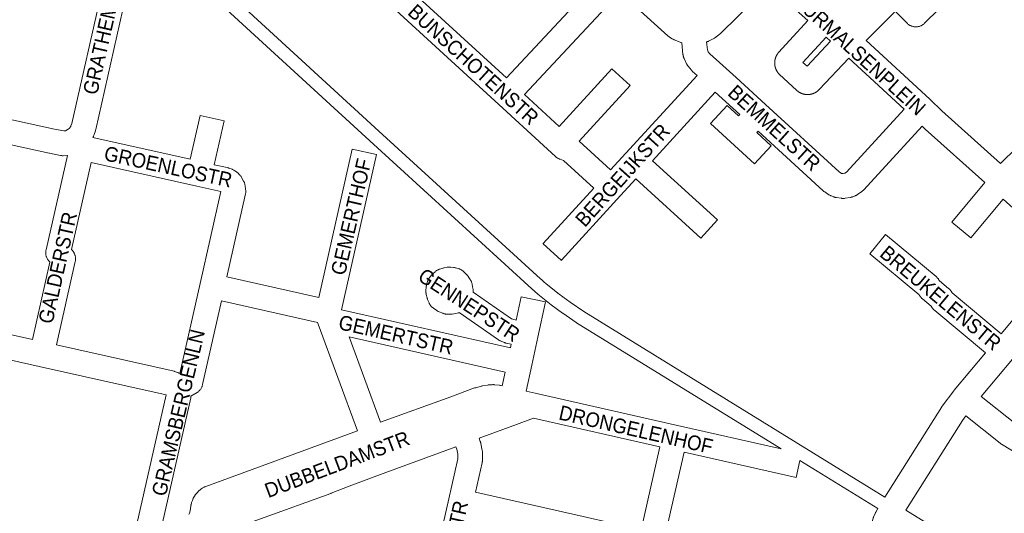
# Model space of a CAD drawing. Header units: metres. Extents: x 123819 to 142731, y 393440 to 405763.
# Tile 47 of 256: x 129038 to 129557, y 399039 to 399299. Entities that reach past the tile are written whole.
import ezdxf
from ezdxf.enums import TextEntityAlignment as Align

# ---------------------------------------------------------------- set-up
doc = ezdxf.new("R2010")
doc.units = ezdxf.units.M
doc.header["$MEASUREMENT"] = 0
for name, color, linetype, lineweight in [('gs-anno-wegen algemeen tekst', 7, 'Continuous', 0), ('gs-knt-fietspaden', 7, 'Continuous', 0), ('gs-knt-wegen algemeen', 7, 'Continuous', 0)]:
    doc.layers.add(name, color=color, linetype=linetype, lineweight=lineweight)
doc.styles.add('Style-Arial', font='arial.ttf')

msp = doc.modelspace()

# ---------------------------------------------------------------- linework, layer by layer
at = {"layer": 'gs-knt-fietspaden', "color": 7, "linetype": 'Continuous', "flags": 128}
for points in [[(129110.23, 399347.96), (129227.52, 399240.26), (129312.7, 399162.4), (129313.24, 399161.91), (129314.45, 399160.8), (129315.61, 399159.74), (129322.45, 399154.36), (129328.32, 399150.08), (129335.38, 399145.24), (129493.87, 399047.38)], [(129439.28, 399072.84), (129331.62, 399139.31), (129331.48, 399139.4), (129324.31, 399144.31), (129324.23, 399144.37), (129318.26, 399148.73), (129318.16, 399148.8), (129311.17, 399154.3), (129311.07, 399154.38), (129310.98, 399154.47), (129307.97, 399157.22), (129222.78, 399235.08), (129222.77, 399235.09), (129105.56, 399342.72)], [(129490.21, 399041.39), (129449.2, 399066.72)], [(129504.95, 399040.55), (129679.96, 398932.73), (129680.65, 398932.3), (129680.8, 398932.24), (129681.9, 398931.77), (129683.59, 398931.23), (129683.72, 398931.21), (129687, 398930.7), (129688.47, 398930.7), (129691.84, 398931.2), (129696.07, 398932.66), (129696.22, 398932.7), (129696.37, 398932.74), (129696.52, 398932.78), (129696.67, 398932.81), (129696.83, 398932.83), (129697.87, 398932.94), (129698.04, 398932.96), (129698.2, 398932.96), (129698.37, 398932.96), (129698.54, 398932.95), (129698.71, 398932.94), (129698.87, 398932.91), (129699.15, 398932.86)]]:
    msp.add_lwpolyline(points, dxfattribs=at)
at = {"layer": 'gs-knt-wegen algemeen', "color": 7, "linetype": 'Continuous', "flags": 128}
for points in [[(129214.08, 399342.28), (129294.69, 399268.23), (129344.85, 399322.14)], [(129553.74, 399335.4), (129514.76, 399297), (129514.53, 399296.78), (129514.28, 399296.57), (129514.03, 399296.38), (129513.77, 399296.19), (129513.5, 399296.02), (129513.22, 399295.87), (129512.93, 399295.73), (129512.64, 399295.6), (129512.34, 399295.49), (129512.03, 399295.39), (129511.73, 399295.31), (129511.41, 399295.24), (129511.1, 399295.19), (129510.78, 399295.15), (129510.46, 399295.13), (129510.14, 399295.12), (129509.82, 399295.13), (129509.51, 399295.16), (129509.19, 399295.2), (129508.87, 399295.26), (129508.56, 399295.33), (129508.26, 399295.42), (129507.95, 399295.52), (129507.66, 399295.64), (129507.36, 399295.77), (129507.08, 399295.91), (129506.8, 399296.07), (129506.54, 399296.25), (129506.28, 399296.43), (129506.02, 399296.63), (129505.78, 399296.84), (129505.55, 399297.06), (129499.41, 399303.29)], [(129340.76, 399210.25), (129324.77, 399224.79), (129323, 399225.36), (129322.7, 399225.46), (129322.41, 399225.58), (129322.13, 399225.71), (129321.85, 399225.85), (129321.58, 399226.01), (129321.32, 399226.18), (129321.07, 399226.36), (129320.82, 399226.56), (129320.59, 399226.76), (129318.45, 399228.72), (129290.64, 399254.27), (129205.25, 399332.71)], [(129063.95, 399241.26), (129063.97, 399241.28), (129064.44, 399241.6), (129065.33, 399242.7), (129065.46, 399242.95), (129065.87, 399244.17), (129081.82, 399314.94)], [(129095.95, 399318.41), (129078.5, 399241), (129078.42, 399240.69), (129078.33, 399240.39), (129077.66, 399238.36), (129077.57, 399238.11), (129077.47, 399237.86), (129077.36, 399237.61), (129077.24, 399237.37), (129076.93, 399236.79)], [(129387.04, 399286.72), (129387, 399286.73), (129386.72, 399286.81), (129386.46, 399286.9), (129386.2, 399287.01), (129383, 399288.33), (129382.75, 399288.45), (129382.49, 399288.57), (129382.24, 399288.71), (129382, 399288.85), (129380.54, 399289.78), (129380.31, 399289.94), (129380.09, 399290.1), (129379.87, 399290.27), (129379.66, 399290.46), (129354.46, 399313.37)], [(129426.36, 399310.35), (129407.13, 399291.4), (129406.93, 399291.21), (129406.72, 399291.03), (129406.51, 399290.86), (129405.13, 399289.81), (129404.9, 399289.65), (129404.66, 399289.49), (129404.42, 399289.34), (129404.17, 399289.21), (129401.1, 399287.62), (129400.83, 399287.49), (129400.56, 399287.37), (129400.28, 399287.27), (129400.07, 399287.2)], [(129453.32, 399298.42), (129447.24, 399303.97)], [(129498.96, 399302.79), (129483.97, 399288.03)], [(129554.7, 399223.16), (129614.95, 399282.13), (129615.06, 399282.37), (129615.19, 399282.62), (129615.33, 399282.87), (129615.48, 399283.11), (129615.64, 399283.35), (129615.81, 399283.58), (129615.99, 399283.8), (129616.18, 399284.01), (129616.38, 399284.22), (129634.75, 399302.31)], [(129474.88, 399278.71), (129459.29, 399262.06), (129459.12, 399261.88), (129458.94, 399261.71), (129458.86, 399261.64), (129458.79, 399261.57), (129458.71, 399261.51), (129458.64, 399261.45), (129458.56, 399261.38), (129458.48, 399261.32), (129458.41, 399261.26), (129458.33, 399261.2), (129458.25, 399261.14), (129458.17, 399261.08), (129458.09, 399261.02), (129458.01, 399260.97), (129457.93, 399260.91), (129457.84, 399260.86), (129457.76, 399260.8), (129457.68, 399260.75), (129457.59, 399260.7), (129457.51, 399260.65), (129457.42, 399260.6), (129457.34, 399260.55), (129457.25, 399260.5), (129457.16, 399260.45), (129457.07, 399260.41), (129456.99, 399260.36), (129456.9, 399260.32), (129456.81, 399260.28), (129456.72, 399260.24), (129456.63, 399260.2), (129456.54, 399260.16), (129456.45, 399260.12), (129456.35, 399260.08), (129456.26, 399260.04), (129456.17, 399260.01), (129456.08, 399259.97), (129455.98, 399259.94), (129455.89, 399259.91), (129455.8, 399259.88), (129455.7, 399259.85), (129455.61, 399259.82), (129455.51, 399259.79), (129455.42, 399259.77), (129455.32, 399259.74), (129455.22, 399259.72), (129455.13, 399259.69), (129455.03, 399259.67), (129454.93, 399259.65), (129454.84, 399259.63), (129454.74, 399259.61), (129454.64, 399259.6), (129454.55, 399259.58), (129454.45, 399259.56), (129454.35, 399259.55), (129454.25, 399259.54), (129454.15, 399259.52), (129454.05, 399259.51), (129453.96, 399259.5), (129453.86, 399259.5), (129453.76, 399259.49), (129453.66, 399259.48), (129453.56, 399259.48), (129453.46, 399259.47), (129453.36, 399259.47), (129453.26, 399259.47), (129453.17, 399259.47), (129453.07, 399259.47), (129452.97, 399259.47), (129452.87, 399259.48), (129452.77, 399259.48), (129452.67, 399259.49), (129452.57, 399259.49), (129452.47, 399259.5), (129452.38, 399259.51), (129452.28, 399259.52), (129452.18, 399259.53), (129452.08, 399259.54), (129451.98, 399259.56), (129451.88, 399259.57), (129451.79, 399259.59), (129451.69, 399259.6), (129451.59, 399259.62), (129451.49, 399259.64), (129451.4, 399259.66), (129451.3, 399259.68), (129451.2, 399259.7), (129451.11, 399259.73), (129451.01, 399259.75), (129450.92, 399259.78), (129450.82, 399259.81), (129450.73, 399259.83), (129450.63, 399259.86), (129450.54, 399259.89), (129450.44, 399259.92), (129450.35, 399259.96), (129450.26, 399259.99), (129450.16, 399260.03), (129450.07, 399260.06), (129449.98, 399260.1), (129449.89, 399260.14), (129449.8, 399260.17), (129449.71, 399260.21), (129449.62, 399260.26), (129449.53, 399260.3), (129449.44, 399260.34), (129449.35, 399260.38), (129449.26, 399260.43), (129449.17, 399260.48), (129449.09, 399260.52), (129449, 399260.57), (129448.92, 399260.62), (129448.83, 399260.67), (129448.75, 399260.72), (129448.66, 399260.77), (129448.58, 399260.83), (129448.49, 399260.88), (129448.41, 399260.94), (129448.33, 399260.99), (129448.25, 399261.05), (129448.17, 399261.11), (129448.09, 399261.17), (129448.01, 399261.23), (129447.93, 399261.29), (129447.86, 399261.35), (129447.78, 399261.41), (129447.7, 399261.47), (129447.63, 399261.54), (129447.55, 399261.6), (129447.48, 399261.67), (129447.41, 399261.74), (129438.5, 399269.98), (129438.3, 399270.18), (129438.11, 399270.38), (129438.04, 399270.46), (129437.98, 399270.53), (129437.91, 399270.61), (129437.85, 399270.68), (129437.79, 399270.76), (129437.73, 399270.83), (129437.67, 399270.91), (129437.61, 399270.99), (129437.55, 399271.07), (129437.49, 399271.15), (129437.43, 399271.23), (129437.38, 399271.31), (129437.32, 399271.39), (129437.27, 399271.47), (129437.22, 399271.56), (129437.16, 399271.64), (129437.11, 399271.72), (129437.06, 399271.81), (129437.01, 399271.89), (129436.97, 399271.98), (129436.92, 399272.07), (129436.87, 399272.15), (129436.83, 399272.24), (129436.78, 399272.33), (129436.74, 399272.42), (129436.7, 399272.5), (129436.66, 399272.59), (129436.62, 399272.68), (129436.58, 399272.77), (129436.54, 399272.86), (129436.5, 399272.96), (129436.47, 399273.05), (129436.43, 399273.14), (129436.4, 399273.23), (129436.37, 399273.32), (129436.33, 399273.42), (129436.3, 399273.51), (129436.27, 399273.6), (129436.25, 399273.7), (129436.22, 399273.79), (129436.19, 399273.89), (129436.17, 399273.98), (129436.14, 399274.08), (129436.12, 399274.17), (129436.1, 399274.27), (129436.08, 399274.37), (129436.06, 399274.46), (129436.04, 399274.56), (129436.02, 399274.66), (129436.01, 399274.75), (129435.99, 399274.85), (129435.98, 399274.95), (129435.96, 399275.05), (129435.95, 399275.14), (129435.94, 399275.24), (129435.93, 399275.34), (129435.92, 399275.44), (129435.92, 399275.53), (129435.91, 399275.63), (129435.91, 399275.73), (129435.9, 399275.83), (129435.9, 399275.93), (129435.9, 399276.03), (129435.9, 399276.12), (129435.9, 399276.22), (129435.9, 399276.32), (129435.9, 399276.42), (129435.91, 399276.52), (129435.91, 399276.62), (129435.92, 399276.71), (129435.93, 399276.81), (129435.94, 399276.91), (129435.95, 399277.01), (129435.96, 399277.11), (129435.97, 399277.2), (129435.98, 399277.3), (129436, 399277.4), (129436.01, 399277.49), (129436.03, 399277.59), (129436.05, 399277.69), (129436.07, 399277.78), (129436.09, 399277.88), (129436.11, 399277.98), (129436.13, 399278.07), (129436.15, 399278.17), (129436.18, 399278.26), (129436.2, 399278.36), (129436.23, 399278.45), (129436.26, 399278.55), (129436.29, 399278.64), (129436.32, 399278.74), (129436.35, 399278.83), (129436.38, 399278.92), (129436.41, 399279.01), (129436.45, 399279.11), (129436.48, 399279.2), (129436.52, 399279.29), (129436.55, 399279.38), (129436.59, 399279.47), (129436.63, 399279.56), (129436.67, 399279.65), (129436.71, 399279.74), (129436.76, 399279.83), (129436.8, 399279.92), (129436.84, 399280), (129436.89, 399280.09), (129436.94, 399280.18), (129436.98, 399280.26), (129437.03, 399280.35), (129437.08, 399280.43), (129437.13, 399280.52), (129437.18, 399280.6), (129437.24, 399280.69), (129437.29, 399280.77), (129437.34, 399280.85), (129437.4, 399280.93), (129437.46, 399281.01), (129437.51, 399281.09), (129437.57, 399281.17), (129437.63, 399281.25), (129437.69, 399281.33), (129437.75, 399281.41), (129437.81, 399281.48), (129437.88, 399281.56), (129437.94, 399281.63), (129438, 399281.71), (129438.07, 399281.78), (129438.13, 399281.85), (129453.32, 399298.42)], [(129462.94, 399289.65), (129450.77, 399276.37), (129452.96, 399274.34), (129465.29, 399287.51)], [(129465.29, 399287.51), (129462.94, 399289.65)], [(129395.01, 399269.51), (129392.66, 399271.66), (129392.43, 399271.87), (129392.22, 399272.1), (129392.02, 399272.33), (129390.35, 399274.35), (129390.19, 399274.56), (129390.03, 399274.78), (129389.88, 399275.01), (129389.74, 399275.24), (129389.61, 399275.47), (129389.49, 399275.71), (129388.21, 399278.44), (129388.1, 399278.69), (129387.99, 399278.96), (129387.9, 399279.22), (129387.82, 399279.49), (129387.75, 399279.76), (129387.7, 399280.04), (129387.65, 399280.32), (129387.62, 399280.6), (129387.04, 399286.72)], [(129400.07, 399287.2), (129400.47, 399282.96), (129400.93, 399281.99), (129401.78, 399280.96), (129408.6, 399274.73), (129415.56, 399268.38), (129431.13, 399254.15)], [(129483.97, 399288.03), (129517.58, 399256.98), (129517.68, 399256.89), (129523.89, 399250.91), (129554.7, 399223.16)], [(129504, 399251.8), (129474.88, 399278.71)], [(129349.55, 399219.86), (129357.55, 399228.6), (129395.01, 399269.51)], [(129404.62, 399260.73), (129371.57, 399224.63)], [(129431.13, 399254.15), (129469.87, 399218.75), (129471.02, 399217.98), (129471.92, 399217.85), (129472.81, 399217.99), (129473.74, 399218.63), (129504, 399251.8)], [(129013.45, 399250.79), (129056.73, 399241.3), (129056.73, 399241.3), (129056.74, 399241.3)], [(129146.12, 399245.63), (129140.88, 399222.53)], [(129063.54, 399227.32), (129063.53, 399227.32), (129061.41, 399227.26), (129061.12, 399227.26), (129060.83, 399227.27), (129060.54, 399227.3), (129060.25, 399227.34), (129059.96, 399227.39), (129054.13, 399228.54), (129054.01, 399228.57), (129010.66, 399238.07)], [(129056.74, 399241.3), (129061.78, 399240.3), (129062.61, 399240.32), (129063.95, 399241.26)], [(129063.95, 399241.26), (129063.95, 399241.26), (129063.95, 399241.26)], [(129063.95, 399241.26), (129063.95, 399241.26), (129063.95, 399241.26)], [(129045.2, 399130.44), (129054.32, 399171.25), (129053.64, 399172.07), (129053.45, 399172.32), (129053.26, 399172.57), (129053.1, 399172.84), (129052.94, 399173.11), (129052.8, 399173.39), (129052.67, 399173.67), (129052.55, 399173.96), (129052.45, 399174.26), (129052.36, 399174.56), (129052.29, 399174.86), (129052.23, 399175.17), (129052.19, 399175.48), (129052.16, 399175.79), (129052.15, 399176.1), (129052.15, 399176.42), (129052.16, 399176.73), (129052.2, 399177.04), (129052.24, 399177.35), (129052.31, 399177.66), (129063.54, 399227.32)], [(129076.06, 399223.65), (129065.71, 399177.91), (129066.38, 399177.1), (129066.57, 399176.85), (129066.76, 399176.6), (129066.92, 399176.34), (129067.08, 399176.07), (129067.22, 399175.79), (129067.35, 399175.5), (129067.47, 399175.21), (129067.57, 399174.92), (129067.66, 399174.62), (129067.73, 399174.32), (129067.79, 399174.01), (129067.83, 399173.7), (129067.86, 399173.39), (129067.87, 399173.08), (129067.87, 399172.77), (129067.86, 399172.45), (129067.83, 399172.14), (129067.78, 399171.83), (129067.72, 399171.53), (129057.9, 399127.59)], [(129131.66, 399211.24), (129076.06, 399223.65)], [(129140.88, 399222.53), (129147.72, 399221), (129147.95, 399220.95), (129148.19, 399220.88), (129148.42, 399220.81), (129148.64, 399220.72), (129150.27, 399220.1), (129150.55, 399219.98), (129150.83, 399219.85), (129151.11, 399219.7), (129151.37, 399219.54), (129151.63, 399219.37), (129152.53, 399218.75), (129152.77, 399218.58), (129153.01, 399218.39), (129153.23, 399218.19), (129153.44, 399217.99), (129154.22, 399217.21), (129154.42, 399217), (129154.61, 399216.77), (129154.8, 399216.54), (129154.97, 399216.3)], [(129154.97, 399216.3), (129155.13, 399216.05), (129155.28, 399215.8), (129156.34, 399213.89), (129156.48, 399213.63), (129156.61, 399213.36), (129156.72, 399213.09), (129156.83, 399212.81), (129156.91, 399212.52), (129156.99, 399212.23), (129157.05, 399211.94), (129157.1, 399211.65), (129157.41, 399209.49), (129157.45, 399209.2), (129157.47, 399208.9), (129157.48, 399208.61), (129157.48, 399208.31), (129157.46, 399208.02), (129157.43, 399207.72), (129157.38, 399207.43), (129157.32, 399207.14), (129147.57, 399163.53)], [(129122.74, 399112.53), (129133.45, 399160.03), (129144.27, 399208.43), (129131.67, 399211.24)], [(129131.67, 399211.24), (129131.67, 399211.24), (129131.66, 399211.24)], [(129131.67, 399211.24), (129131.67, 399211.24), (129131.66, 399211.24)], [(129296.74, 399126.05), (129297.16, 399127.99), (129294.63, 399128.53), (129294.38, 399128.59), (129294.13, 399128.66), (129293.89, 399128.74), (129293.65, 399128.83), (129293.41, 399128.93), (129291.6, 399129.71), (129291.37, 399129.82), (129291.14, 399129.93), (129290.91, 399130.06), (129290.69, 399130.19), (129290.48, 399130.33), (129269.87, 399144.64), (129269.86, 399144.64), (129269.58, 399144.58), (129266.16, 399143.88), (129265.85, 399143.82), (129265.53, 399143.78), (129265.22, 399143.76), (129264.9, 399143.75), (129264.58, 399143.75), (129263.31, 399143.81), (129263, 399143.83), (129262.69, 399143.86), (129262.37, 399143.92), (129262.06, 399143.98), (129261.76, 399144.06), (129261.46, 399144.16), (129261.16, 399144.27), (129259.22, 399145.05), (129258.96, 399145.17), (129258.7, 399145.29), (129258.44, 399145.43), (129258.2, 399145.57), (129257.96, 399145.73), (129256.28, 399146.89), (129256.03, 399147.07), (129255.78, 399147.27), (129255.55, 399147.48), (129255.32, 399147.7), (129255.11, 399147.92), (129254.91, 399148.16), (129254.72, 399148.41), (129254.54, 399148.67), (129254.37, 399148.93), (129254.22, 399149.21), (129254.08, 399149.49), (129253.96, 399149.77), (129253.22, 399151.57), (129253.11, 399151.85), (129253.02, 399152.13), (129252.94, 399152.42), (129252.48, 399154.22), (129252.41, 399154.52), (129252.35, 399154.82), (129252.31, 399155.12), (129252.29, 399155.43), (129252.27, 399155.73), (129252.28, 399156.04), (129252.29, 399156.34), (129252.42, 399157.99), (129252.45, 399158.26), (129252.49, 399158.53), (129252.54, 399158.79), (129252.6, 399159.05), (129252.67, 399159.31), (129253.15, 399160.96), (129253.24, 399161.24), (129253.34, 399161.52), (129253.46, 399161.8), (129253.59, 399162.07), (129253.73, 399162.33), (129253.88, 399162.58), (129254.04, 399162.83), (129254.22, 399163.07), (129254.4, 399163.3), (129255.36, 399164.45), (129255.57, 399164.68), (129255.78, 399164.91), (129256.01, 399165.12), (129257.18, 399166.17), (129257.41, 399166.37), (129257.66, 399166.56), (129257.91, 399166.73), (129258.17, 399166.9), (129258.44, 399167.05), (129258.71, 399167.19), (129258.99, 399167.32), (129259.28, 399167.43), (129259.57, 399167.53), (129261.15, 399168.03), (129261.43, 399168.11), (129261.7, 399168.18), (129261.99, 399168.23), (129263.57, 399168.51), (129263.86, 399168.55), (129264.15, 399168.59), (129264.45, 399168.6), (129264.74, 399168.61), (129265.04, 399168.6), (129265.33, 399168.58), (129266.79, 399168.43), (129267.08, 399168.4), (129267.37, 399168.35), (129267.66, 399168.29), (129267.94, 399168.21), (129269.35, 399167.81), (129269.63, 399167.72), (129269.91, 399167.62), (129270.18, 399167.51), (129270.45, 399167.38), (129270.71, 399167.25), (129270.96, 399167.1), (129271.21, 399166.94), (129271.45, 399166.77), (129271.68, 399166.59), (129271.9, 399166.4), (129272.12, 399166.2), (129273.64, 399164.71), (129273.82, 399164.52), (129274, 399164.33), (129274.16, 399164.13), (129274.32, 399163.92), (129274.47, 399163.71), (129275.63, 399162.01), (129275.79, 399161.75), (129275.95, 399161.49), (129276.08, 399161.22), (129276.21, 399160.95), (129276.33, 399160.67), (129276.43, 399160.38), (129276.51, 399160.09), (129276.59, 399159.8), (129276.65, 399159.5), (129277.04, 399157.33), (129277.09, 399157.02), (129277.12, 399156.72), (129277.14, 399156.41), (129277.14, 399156.1), (129277.14, 399155.45)], [(129555.18, 399133.51), (129581.21, 399164.75)], [(129147.57, 399163.53), (129196.01, 399152.64)], [(129144.72, 399150.83), (129134.76, 399106.68), (129134.68, 399106.37), (129134.59, 399106.06), (129134.48, 399105.76), (129134.36, 399105.47), (129134.22, 399105.18), (129134.07, 399104.9), (129133.91, 399104.62), (129133.73, 399104.36), (129133.54, 399104.1), (129133.34, 399103.85), (129133.12, 399103.62), (129132.9, 399103.39), (129132.66, 399103.18), (129132.41, 399102.98), (129132.16, 399102.79), (129131.89, 399102.61), (129128.61, 399100.54), (129128.6, 399100.43), (129128.57, 399100.22), (129128.53, 399100), (129128.49, 399099.79), (129113.63, 399033.88)], [(129216.2, 399082.44), (129195.62, 399138.61), (129195.31, 399139.46), (129144.72, 399150.83)], [(129587.05, 399151.43), (129561.02, 399120.17), (129544.61, 399100.47)], [(128989.58, 399143.2), (128994.02, 399141.94), (129045.2, 399130.44)], [(129207.89, 399146.14), (129296.74, 399126.05)], [(129115.48, 399101.31), (129048.7, 399116.31), (128990.99, 399129.27), (128990.81, 399129.32), (128990.63, 399129.36), (128986.75, 399130.47)], [(129057.9, 399127.59), (129119.69, 399113.7), (129119.92, 399113.65), (129120.16, 399113.58), (129120.39, 399113.51), (129121.47, 399113.13), (129121.74, 399113.03), (129122, 399112.92), (129122.26, 399112.8), (129122.51, 399112.66), (129122.74, 399112.53)], [(129211.96, 399131.87), (129228.43, 399086.91)], [(129294.01, 399113.31), (129211.96, 399131.87)], [(129493.87, 399047.38), (129523.82, 399094.96), (129523.96, 399095.18), (129524.12, 399095.39), (129530.14, 399103.43), (129530.35, 399103.7), (129546.85, 399123.5)], [(129292.46, 399106.06), (129294.01, 399113.31)], [(129228.43, 399086.91), (129265.4, 399100.34), (129277.95, 399104.92), (129278.23, 399105.01), (129278.51, 399105.09), (129281.46, 399105.88), (129281.74, 399105.95), (129282.01, 399106), (129284.76, 399106.48), (129285, 399106.52), (129285.23, 399106.54), (129285.47, 399106.56), (129287.2, 399106.67), (129287.48, 399106.69), (129287.75, 399106.69), (129288.03, 399106.68), (129288.3, 399106.65), (129290.82, 399106.39), (129291.08, 399106.36), (129291.33, 399106.31), (129291.58, 399106.26), (129292.46, 399106.06)], [(129305.15, 399103.18), (129309.86, 399102.11)], [(129309.86, 399102.11), (129384.7, 399085.18), (129439.28, 399072.84)], [(129100.11, 399033.12), (129115.48, 399101.31)], [(129544.61, 399100.47), (129562.36, 399086.32), (129614.93, 399054.32), (129615.17, 399054.16), (129615.4, 399054), (129615.63, 399053.83), (129615.85, 399053.64), (129616.06, 399053.45), (129617.67, 399051.89), (129617.87, 399051.7), (129618.05, 399051.5), (129618.23, 399051.29), (129618.39, 399051.07), (129618.55, 399050.85), (129620.63, 399047.77), (129629.93, 399041.99), (129630.29, 399041.85)], [(129365.53, 399030.3), (129375.47, 399073.92), (129308.87, 399088.99), (129299.95, 399085.7)], [(129536.54, 399090.26), (129534.7, 399087.8), (129504.95, 399040.55)], [(129607.55, 399043.57), (129555.24, 399075.42), (129555.01, 399075.56), (129554.78, 399075.72), (129554.57, 399075.89), (129536.54, 399090.26)], [(129127.5, 399038.35), (129127.79, 399038.92), (129128.02, 399039.51), (129128.41, 399041.3), (129128.57, 399042.82), (129128.6, 399043.03), (129128.63, 399043.25), (129128.67, 399043.46), (129128.96, 399044.61), (129129.35, 399045.73), (129129.83, 399046.82), (129130.41, 399047.86), (129131.08, 399048.84), (129131.83, 399049.76), (129132.66, 399050.61), (129133.56, 399051.39), (129134.53, 399052.08), (129135.55, 399052.69), (129135.82, 399052.82), (129136.1, 399052.95), (129136.38, 399053.06), (129216.2, 399082.44)], [(129299.94, 399085.69), (129280.31, 399078.46)], [(129299.95, 399085.7), (129299.94, 399085.69), (129299.94, 399085.69)], [(129299.95, 399085.7), (129299.94, 399085.69), (129299.94, 399085.69)], [(129280.31, 399078.46), (129280.94, 399076.72), (129281.03, 399076.48), (129281.1, 399076.24), (129281.16, 399076), (129281.22, 399075.75), (129281.96, 399071.98), (129282, 399071.71), (129282.04, 399071.45), (129282.06, 399071.18), (129282.08, 399070.91), (129282.08, 399070.64), (129282.03, 399066.79), (129282.02, 399066.53), (129282, 399066.27), (129281.97, 399066), (129281.92, 399065.74), (129281.87, 399065.48), (129278.45, 399049.98)], [(129268.1, 399073.95), (129231.24, 399060.36), (129211.95, 399053.25), (129202.35, 399049.48), (129202.18, 399049.42), (129128.18, 399022.75), (129128.04, 399022.7), (129128.03, 399022.7), (129122.13, 399020.74), (129121.85, 399020.66), (129121.57, 399020.59), (129121.28, 399020.52), (129121, 399020.48), (129118.93, 399020.18), (129118.63, 399020.15), (129118.33, 399020.13), (129118.02, 399020.12), (129117.72, 399020.13), (129117.42, 399020.15), (129114.34, 399020.43), (129114.07, 399020.46), (129113.79, 399020.51), (129113.51, 399020.56), (129110.76, 399021.18)], [(129243.55, 398954.42), (129264.34, 399046.48), (129269.02, 399067.64), (129269.05, 399070.14), (129268.54, 399072.74), (129268.1, 399073.95)], [(129278.45, 399049.98), (129335.09, 399037.18), (129365.53, 399030.3)], [(129480.58, 399004.3), (129486.99, 399033.89), (129487.06, 399034.17), (129487.14, 399034.45), (129487.73, 399036.36), (129487.8, 399036.57), (129487.88, 399036.77), (129487.96, 399036.97), (129488.75, 399038.81), (129488.86, 399039.07), (129488.99, 399039.33), (129489.13, 399039.58), (129490.21, 399041.39)]]:
    msp.add_lwpolyline(points, dxfattribs=at)
for points in [[(129354.46, 399313.37), (129304.28, 399259.42), (129322.45, 399242.72), (129350.22, 399273.09, -0.369359), (129350.23, 399273.09), (129359.83, 399264.32, -0.368774), (129359.83, 399264.3), (129332.97, 399234.93), (129349.55, 399219.86)], [(129513.47, 399242.87), (129482.86, 399209.31), (129482.65, 399209.09), (129482.44, 399208.89), (129482.21, 399208.69), (129481.98, 399208.51), (129481.74, 399208.33), (129479.54, 399206.81), (129479.29, 399206.65), (129479.04, 399206.51), (129478.79, 399206.37), (129478.52, 399206.24), (129478.25, 399206.13), (129477.01, 399205.63), (129476.74, 399205.53), (129476.46, 399205.44), (129476.18, 399205.37), (129475.89, 399205.3), (129475.61, 399205.25), (129472.97, 399204.84), (129472.69, 399204.8), (129472.42, 399204.77), (129472.14, 399204.76), (129471.86, 399204.76), (129471.58, 399204.77), (129471.31, 399204.79), (129471.03, 399204.82), (129468.38, 399205.2), (129468.1, 399205.25), (129467.81, 399205.31), (129467.53, 399205.39), (129467.25, 399205.47), (129466.98, 399205.57), (129465.73, 399206.05), (129465.46, 399206.16), (129465.19, 399206.28), (129464.93, 399206.42), (129464.68, 399206.56), (129464.44, 399206.72), (129462.22, 399208.21), (129462.02, 399208.35), (129461.82, 399208.5), (129461.63, 399208.65), (129461.45, 399208.81), (129427.15, 399240.15), (129426.51, 399239.46), (129434.09, 399232.54, -0.368795), (129434.09, 399232.52), (129425.32, 399222.93, -0.385128), (129425.3, 399222.93), (129402.07, 399244.16, -0.368794), (129402.07, 399244.17), (129410.84, 399253.77, -0.369375), (129410.85, 399253.77), (129416.9, 399248.24), (129417.54, 399248.93), (129404.62, 399260.73)], [(129076.93, 399236.79), (129128.17, 399225.36), (129133.42, 399248.51, -0.385017), (129133.44, 399248.52), (129146.11, 399245.64), (129146.11, 399245.64, -0.399967), (129146.12, 399245.63), (129146.12, 399245.63)], [(129589.39, 399174.58), (129556.13, 399204.37), (129539.13, 399183.96, -0.390906), (129539.11, 399183.96), (129529.12, 399192.28, -0.36244), (129529.12, 399192.29), (129546.44, 399213.08), (129515.09, 399241.31), (129514.93, 399241.46), (129513.47, 399242.87)], [(129196.01, 399152.64), (129213.55, 399230.68, -0.385053), (129213.56, 399230.69), (129226.25, 399227.84, -0.369139), (129226.25, 399227.83), (129207.89, 399146.14)], [(129371.57, 399224.63), (129405.79, 399193.52, -0.368979), (129405.79, 399193.51), (129397.05, 399183.88, -0.369517), (129397.03, 399183.88), (129362.77, 399215.02), (129354.77, 399206.29), (129323.59, 399172.16, -0.369375), (129323.58, 399172.16), (129313.98, 399180.93, -0.368797), (129313.98, 399180.94), (129340.76, 399210.25)], [(129546.85, 399123.5), (129520.17, 399145.69), (129519.95, 399145.88), (129519.74, 399146.08), (129519.54, 399146.29), (129519.35, 399146.51), (129519.17, 399146.73), (129519, 399146.97), (129518.84, 399147.21), (129518.33, 399148.02), (129513.62, 399151.93), (129513.41, 399152.12), (129513.2, 399152.31), (129513, 399152.52), (129512.81, 399152.74), (129512.63, 399152.96), (129512.46, 399153.19), (129512.3, 399153.43), (129511.78, 399154.25), (129485.98, 399175.66, -0.385281), (129485.98, 399175.67), (129494.28, 399185.68, -0.39087), (129494.29, 399185.68), (129520.87, 399163.62), (129521.09, 399163.43), (129521.3, 399163.23), (129521.5, 399163.02), (129521.69, 399162.8), (129521.87, 399162.58), (129522.05, 399162.35), (129522.21, 399162.11), (129522.73, 399161.29), (129527.44, 399157.37), (129527.66, 399157.18), (129527.87, 399156.98), (129528.07, 399156.77), (129528.26, 399156.55), (129528.45, 399156.33), (129528.62, 399156.09), (129528.78, 399155.85), (129529.29, 399155.04), (129555.18, 399133.51)], [(129277.14, 399155.45), (129297.37, 399141.4), (129297.99, 399141.13), (129299.88, 399140.72), (129302.51, 399152.97, -0.38525), (129302.52, 399152.98), (129315.23, 399150.25, -0.369683), (129315.24, 399150.24), (129311.25, 399131.63), (129308.09, 399116.88), (129305.15, 399103.18)], [(129449.2, 399066.72), (129447.17, 399057.72, -0.38503), (129447.15, 399057.71), (129388.17, 399071.05), (129378.23, 399027.43)]]:
    msp.add_lwpolyline(points, format="xyb", dxfattribs=at)

# ---------------------------------------------------------------- texts
at = {"layer": 'gs-anno-wegen algemeen tekst', "color": 7, "style": 'Style-Arial', "width": 0.909091}
for s, rotation, p in [('GRATHEMSTR', 77.2686, (129082.95, 399293.12)), ('BUURMALSENPLEIN', 317.7075, (129478.01, 399283.08)), ('BUNSCHOTENSTR', 317.695, (129277.3, 399275.29)), ('BEMMELSTR', 317.7075, (129435.7, 399241.95)), ('BERGEIJKSTR', 48.0724, (129355.82, 399217.01)), ('GROENLOSTR', 347.7595, (129116.64, 399221.48)), ('GEMERTHOF', 77.0213, (129212.89, 399195.09)), ('GALDERSTR', 77.4062, (129058.45, 399168.27)), ('BREUKELENSTR', 320.0711, (129523.28, 399152.37)), ('GENNEPSTR', 326.8945, (129275.05, 399148.65)), ('GEMERTSTR', 347.1909, (129236.55, 399132.98)), ('GRAMSBERGENLN', 76.6226, (129121.95, 399091.93)), ('DRONGELENHOF', 347.1854, (129362.89, 399083.04)), ('DUBBELDAMSTR', 20.7203, (129205.54, 399064.71)), ('DOESBURGSTR', 77.1965, (129262.52, 399008.49))]:
    msp.add_text(s, height=7.7, rotation=rotation, dxfattribs=at).set_placement(p, align=Align.MIDDLE_CENTER)

doc.saveas('drawing.dxf')
